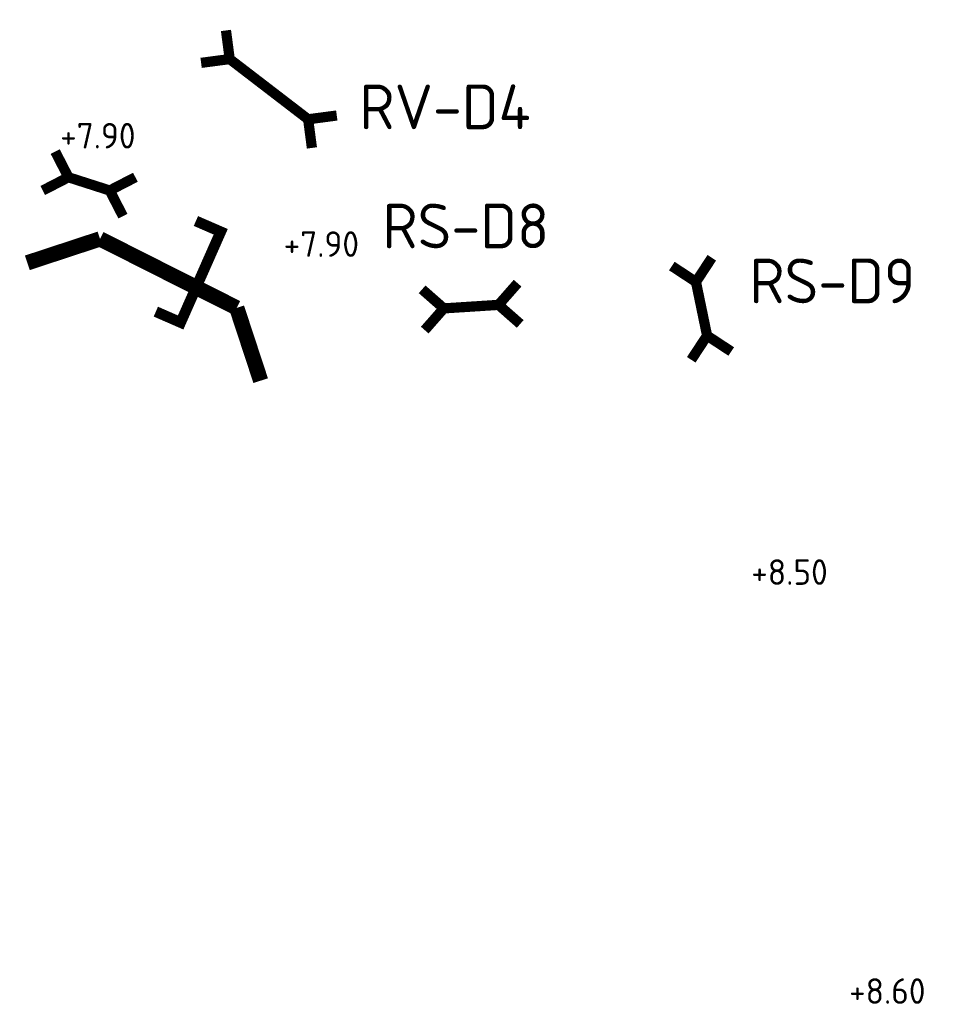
# Model space of a CAD drawing. Header units: metres. Extents: x 200626 to 204849, y 462162 to 463891.
# Tile 3 of 4: x 202797 to 202976, y 463015 to 463208. Entities that reach past the tile are written whole.
import ezdxf

# ---------------------------------------------------------------- set-up
doc = ezdxf.new("R2010")
doc.units = ezdxf.units.M
doc.layers.get('0').update_dxf_attribs({"lineweight": 25})
for name, color, linetype, lineweight in [('N-WE-WH-DUIKER-S', 176, 'Continuous', 25), ('N-WE-WH-STUW-S', 7, 'Continuous', 25), ('N-WE-WH-T25-MV', 251, 'Continuous', 25), ('X-XX-AL-T35', 7, 'Continuous', 35)]:
    doc.layers.add(name, color=color, linetype=linetype, lineweight=lineweight)
doc.styles.add('NLCS-ISO-M2000-T25', font='NLCS-ISO.ttf', dxfattribs={"height": 5})
doc.styles.add('NLCS-ISO-M2500-T35', font='NLCS-ISO.ttf', dxfattribs={"height": 8.75})

# ---------------------------------------------------------------- blocks, each defined once
blk = doc.blocks.new('*U13')
at = {"const_width": 1, "flags": 128}
for points in [[(-4.235, -0.139), (-6.299, 1.795)], [(5.443, 0.178), (7.377, 2.243)], [(-4.235, -0.139), (-6.168, -2.203)], [(-4.235, -0.139), (0, 0)], [(0, 0), (5.443, 0.178)], [(5.443, 0.178), (7.508, -1.755)]]:
    blk.add_lwpolyline(points, dxfattribs=at)
blk = doc.blocks.new('*U14')
at = {"const_width": 1, "flags": 128}
for points in [[(-3.291, 2.657), (-3.591, 5.469)], [(-3.291, 2.657), (-6.103, 2.357)], [(-3.291, 2.657), (0, 0)], [(0, 0), (0.889, -0.718)], [(0.889, -0.718), (3.701, -0.418)], [(0.889, -0.718), (1.189, -3.53)]]:
    blk.add_lwpolyline(points, dxfattribs=at)
blk = doc.blocks.new('*U16')
at = {"const_width": 1, "flags": 128}
for points in [[(-4.464, 2.253), (-9.213, 0.69)], [(-4.464, 2.253), (4.464, -2.253)], [(4.464, -2.253), (6.027, -7.002)]]:
    blk.add_lwpolyline(points, dxfattribs=at)
blk = doc.blocks.new('*U44')
at = {"const_width": 1, "flags": 128}
for points in [[(1.974, 0.782), (3.096, 3.379)], [(0, 0), (1.974, 0.782)], [(1.974, 0.782), (4.57, -0.34)], [(-1.974, -0.782), (-4.57, 0.34)], [(-1.974, -0.782), (0, 0)], [(-1.974, -0.782), (-3.096, -3.379)]]:
    blk.add_lwpolyline(points, dxfattribs=at)

msp = doc.modelspace()

# ---------------------------------------------------------------- linework, layer by layer
at = {"layer": 'N-WE-WH-STUW-S', "color": 251, "const_width": 2.1, "flags": 128}
msp.add_lwpolyline([(202831.28, 463168.61), (202836.14, 463166.5), (202828.29, 463148.74), (202823.43, 463150.86)], dxfattribs=at)

# ---------------------------------------------------------------- block references
at = {"layer": 'N-WE-WH-DUIKER-S', "xscale": 2, "yscale": 2, "zscale": 2}
for name, p, rotation in [('*U13', (202844.63, 463195.16), 320.6249489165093), ('*U44', (202810.35, 463175.88), 320.6249489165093), ('*U14', (202888.29, 463152.04), 42.60212228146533), ('*U14', (202930.97, 463148.4), 320.6249489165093)]:
    msp.add_blockref(name, p, dxfattribs=dict(at, rotation=rotation))
at = {"layer": 'N-WE-WH-STUW-S', "xscale": 3, "yscale": 3, "zscale": 3}
msp.add_blockref('*U16', (202825.89, 463158.35), dxfattribs=at)

# ---------------------------------------------------------------- texts
at = {"layer": 'N-WE-WH-T25-MV', "char_height": 5, "attachment_point": 1, "style": 'NLCS-ISO-M2000-T25'}
for s, insert in [('+7.90', (202804.68, 463187.81)), ('+7.90', (202848.47, 463166.59)), ('+8.50', (202940.08, 463102.36)), ('+8.60', (202959.25, 463020.31))]:
    msp.add_mtext_dynamic_manual_height_columns(s, width=13.3878, gutter_width=25, heights=[0], dxfattribs=dict(at, insert=insert))
at = {"layer": 'X-XX-AL-T35', "insert": (202863.31, 463195.34), "char_height": 8.75, "attachment_point": 1, "style": 'NLCS-ISO-M2500-T35', "bg_fill": 3, "box_fill_scale": 1.1, "bg_fill_color": 256, "bg_fill_transparency": 0}
msp.add_mtext_dynamic_manual_height_columns('RV-D4', width=30.569, gutter_width=43.75, heights=[0], dxfattribs=at)

# ---------------------------------------------------------------- next in the draw order: texts
at = {"layer": 'X-XX-AL-T35', "char_height": 8.75, "attachment_point": 1, "style": 'NLCS-ISO-M2500-T35', "bg_fill": 3, "box_fill_scale": 1.1, "bg_fill_color": 256, "bg_fill_transparency": 0}
for s, insert in [('RS-D8', (202867.83, 463172.02)), ('RS-D9', (202939.73, 463161.26))]:
    msp.add_mtext_dynamic_manual_height_columns(s, width=30.569, gutter_width=43.75, heights=[0], dxfattribs=dict(at, insert=insert))

doc.saveas('drawing.dxf')
